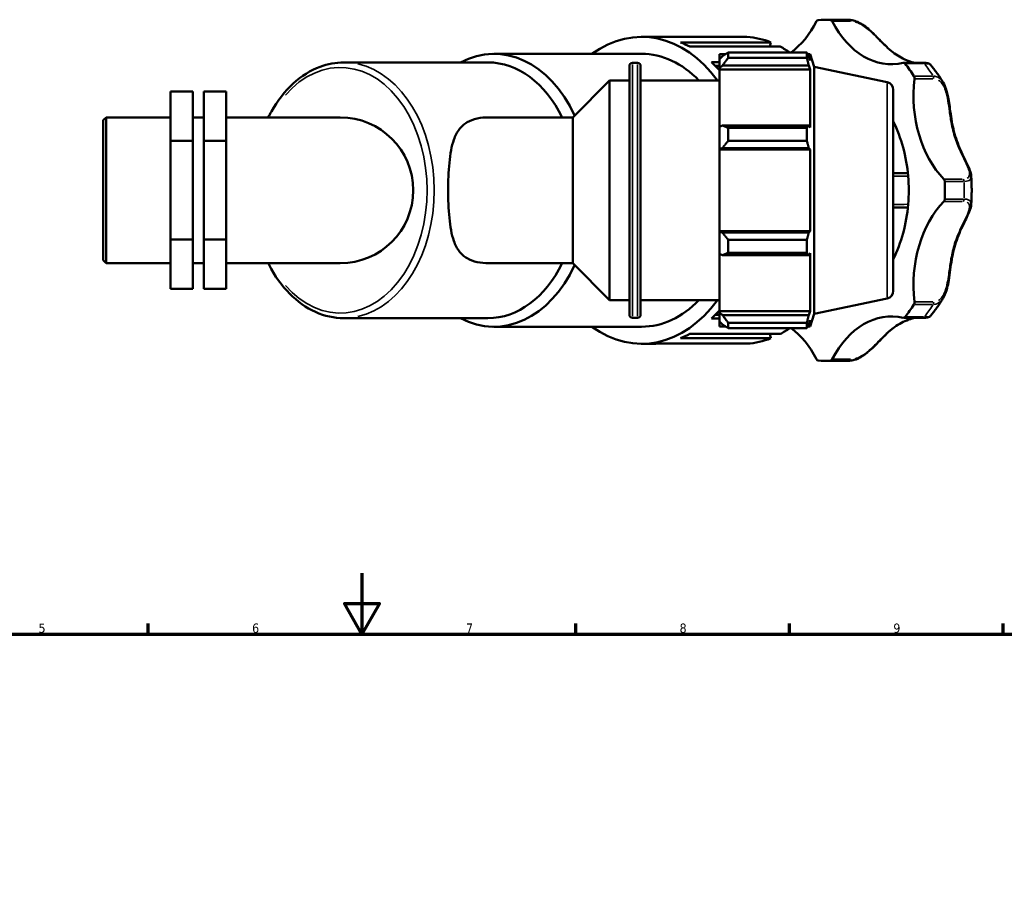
# Model space of a CAD drawing. Header units: millimetres. Extents: x 0 to 1069, y -425 to 838.
# Tile 6 of 10: x 308 to 631, y 493 to 775. Entities that reach past the tile are written whole.
import ezdxf

# ---------------------------------------------------------------- set-up
doc = ezdxf.new("R2010")
doc.units = ezdxf.units.MM
for name, color, linetype, lineweight in [('Border (ANSI)', 7, 'Continuous', 70), ('Visible (ANSI)', 7, 'Continuous', 50), ('Visible Narrow (ANSI)', 7, 'Continuous', 35)]:
    doc.layers.add(name, color=color, linetype=linetype, lineweight=lineweight)
doc.styles.add('Note Text (ANSI)', font='tahoma.ttf')

# ---------------------------------------------------------------- blocks, each defined once
blk = doc.blocks.new('Borders Default Border')
at = {"layer": 'Border (ANSI)'}
for p, q in [((350.42, 574), (350.42, 577.45)), ((490.58, 574), (490.58, 577.45)), ((560.67, 574), (560.67, 577.45)), ((630.75, 574), (630.75, 577.45))]:
    blk.add_line(p, q, dxfattribs=at)
at = {"layer": 'Border (ANSI)', "flags": 128}
for points in [[(420.5, 594), (420.5, 574), (414.73, 584), (426.27, 584), (420.5, 574)], [(20, 20), (20, 574), (821, 574), (821, 20), (20, 20)]]:
    blk.add_lwpolyline(points, dxfattribs=at)
at = {"layer": 'Border (ANSI)', "char_height": 3.05, "attachment_point": 7, "style": 'Note Text (ANSI)'}
for s, insert in [('5', (314.48, 574.34)), ('6', (384.49, 574.34)), ('7', (454.6, 574.4)), ('8', (524.63, 574.33)), ('9', (594.7, 574.34))]:
    blk.add_mtext(s, dxfattribs=dict(at, insert=insert))

msp = doc.modelspace()

# ---------------------------------------------------------------- linework, layer by layer
at = {"layer": 'Visible (ANSI)'}
for p, q in [((572.082, 775.313), (578.406, 775.313)), ((512.182, 769.724), (515.475, 769.724)), ((546.713, 769.673), (517.073, 769.673)), ((524.935, 767.912), (554.575, 767.912)), ((557.615, 766.515), (527.975, 766.515)), ((554.575, 767.912), (554.255, 766.515)), ((463.769, 764.135), (512.182, 764.135)), ((537.701, 764.063), (537.701, 762.454)), ((537.701, 764.063), (539.745, 764.063)), ((538.661, 763.37), (537.701, 762.454)), ((537.701, 759.444), (537.701, 762.454)), ((540.581, 764.587), (540.581, 762.851)), ((540.581, 764.587), (566.346, 764.587)), ((566.346, 762.851), (540.581, 762.851)), ((566.346, 762.851), (566.346, 764.587)), ((566.618, 764.063), (567.438, 764.063)), ((567.438, 761.996), (566.97, 763.37)), ((568.781, 759.928), (567.438, 764.063)), ((567.438, 761.996), (567.438, 764.063)), ((414.552, 761.34), (461.793, 761.34)), ((508.156, 678.663), (508.156, 760.183)), ((509.156, 761.183), (510.856, 761.183)), ((511.856, 760.183), (511.856, 678.663)), ((535.068, 761.404), (537.701, 761.404)), ((537.701, 760.182), (536.318, 760.182)), ((537.701, 758.747), (537.653, 758.747)), ((537.701, 759.444), (538.661, 760.296)), ((537.701, 759.019), (537.701, 759.444)), ((537.701, 759.019), (537.701, 740.257)), ((537.701, 759.019), (567.438, 759.019)), ((538.661, 760.296), (566.97, 760.296)), ((566.97, 760.296), (567.438, 759.019)), ((567.438, 740.035), (567.438, 759.019)), ((568.781, 678.917), (568.781, 759.928)), ((592.701, 754.843), (568.781, 759.928)), ((604.38, 761.198), (598.056, 761.198)), ((489.583, 743.324), (501.681, 755.423)), ((501.681, 683.423), (501.681, 755.423)), ((501.681, 755.423), (508.156, 755.423)), ((511.856, 755.423), (537.701, 755.423)), ((594.681, 752.398), (594.681, 686.447)), ((357.681, 751.754), (365.015, 751.754)), ((357.681, 751.754), (357.681, 735.668)), ((365.015, 735.668), (365.015, 751.754)), ((376.015, 751.754), (368.681, 751.754)), ((368.681, 751.754), (368.681, 735.668)), ((376.015, 751.754), (376.015, 735.668)), ((335.681, 742.368), (336.637, 743.324)), ((336.637, 743.324), (336.637, 695.521)), ((336.637, 743.324), (357.681, 743.324)), ((365.015, 743.324), (368.681, 743.324)), ((376.015, 743.324), (413.381, 743.324)), ((462.08, 743.324), (489.583, 743.324)), ((489.583, 695.521), (489.583, 743.324)), ((335.681, 696.477), (335.681, 742.368)), ((538.661, 740.7), (537.701, 740.257)), ((537.701, 732.99), (537.701, 740.257)), ((566.97, 740.7), (538.661, 740.7)), ((540.581, 739.866), (540.581, 735.676)), ((540.581, 739.866), (566.346, 739.866)), ((566.346, 735.676), (566.346, 739.866)), ((567.438, 740.035), (566.97, 740.7)), ((357.681, 735.668), (365.015, 735.668)), ((357.681, 735.668), (357.681, 703.336)), ((365.015, 703.336), (365.015, 735.668)), ((376.015, 735.668), (368.681, 735.668)), ((368.681, 735.668), (368.681, 703.336)), ((376.015, 735.668), (376.015, 703.336)), ((537.701, 732.99), (538.661, 733.279)), ((537.701, 732.846), (537.701, 732.99)), ((537.701, 732.846), (537.701, 705.999)), ((537.701, 732.846), (567.438, 732.846)), ((538.661, 733.279), (566.97, 733.279)), ((566.346, 735.676), (540.581, 735.676)), ((566.97, 733.279), (567.438, 732.846)), ((567.438, 705.999), (567.438, 732.846)), ((537.701, 705.855), (537.701, 705.999)), ((537.701, 705.999), (567.438, 705.999)), ((537.701, 698.588), (537.701, 705.855)), ((538.661, 705.566), (537.701, 705.855)), ((566.97, 705.566), (538.661, 705.566)), ((567.438, 705.999), (566.97, 705.566)), ((357.681, 703.336), (365.015, 703.336)), ((357.681, 703.336), (357.681, 687.091)), ((365.015, 687.091), (365.015, 703.336)), ((376.015, 703.336), (368.681, 703.336)), ((368.681, 703.336), (368.681, 687.091)), ((376.015, 703.336), (376.015, 687.091)), ((540.581, 703.169), (540.581, 698.979)), ((540.581, 703.169), (566.346, 703.169)), ((566.346, 698.979), (566.346, 703.169)), ((537.701, 698.588), (538.661, 698.145)), ((537.701, 698.588), (537.701, 679.826)), ((538.661, 698.145), (566.97, 698.145)), ((566.346, 698.979), (540.581, 698.979)), ((566.97, 698.145), (567.438, 698.81)), ((567.438, 679.826), (567.438, 698.81)), ((335.681, 696.477), (336.637, 695.521)), ((336.637, 695.521), (357.681, 695.521)), ((365.015, 695.521), (368.681, 695.521)), ((376.015, 695.521), (413.381, 695.521)), ((462.08, 695.521), (489.583, 695.521)), ((489.583, 695.521), (501.681, 683.423)), ((357.681, 687.091), (365.015, 687.091)), ((376.015, 687.091), (368.681, 687.091)), ((501.681, 683.423), (508.156, 683.423)), ((511.856, 683.423), (537.701, 683.423)), ((592.701, 684.002), (568.781, 678.917)), ((537.701, 678.663), (536.318, 678.663)), ((537.653, 680.098), (537.701, 680.098)), ((537.701, 679.401), (537.701, 679.826)), ((537.701, 679.826), (567.438, 679.826)), ((537.701, 676.391), (537.701, 679.401)), ((538.661, 678.549), (537.701, 679.401)), ((566.97, 678.549), (538.661, 678.549)), ((567.438, 679.826), (566.97, 678.549)), ((568.781, 678.917), (567.438, 674.783)), ((414.552, 677.505), (461.793, 677.505)), ((463.769, 674.711), (512.182, 674.711)), ((509.156, 677.663), (510.856, 677.663)), ((537.701, 677.441), (535.068, 677.441)), ((537.701, 676.391), (538.661, 675.475)), ((537.701, 676.391), (537.701, 674.783)), ((537.701, 674.783), (539.745, 674.783)), ((540.581, 675.994), (540.581, 674.258)), ((540.581, 675.994), (566.346, 675.994)), ((566.346, 674.258), (566.346, 675.994)), ((566.618, 674.783), (567.438, 674.783)), ((566.97, 675.475), (567.438, 676.849)), ((567.438, 674.783), (567.438, 676.849)), ((598.056, 677.647), (604.38, 677.647)), ((527.975, 672.33), (557.615, 672.33)), ((566.346, 674.258), (540.581, 674.258)), ((554.255, 672.33), (554.575, 670.933)), ((512.182, 669.122), (515.475, 669.122)), ((517.073, 669.172), (546.713, 669.172)), ((554.575, 670.933), (524.935, 670.933)), ((572.082, 663.533), (578.406, 663.533))]:
    msp.add_line(p, q, dxfattribs=at)
for centre, radius, start, end in [((509.156, 760.183), 1, 90, 180), ((510.856, 760.183), 1, 0, 90), ((592.181, 752.398), 2.5, 0, 78), ((413.381, 719.423), 23.901, 270, 90), ((592.181, 686.447), 2.5, 282, 0), ((509.156, 678.663), 1, 180, 270), ((510.856, 678.663), 1, 270, 0)]:
    msp.add_arc(centre, radius, start, end, dxfattribs=at)
for centre, major_axis, start_param, end_param in [((550.084, 794.529), (0, -33.788), 0.481791, 0.9475697), ((570.079, 774.204), (0, 1.035), 0.051679, 0.9475697), ((572.082, 719.423), (0, 55.89), 6.2315064, 6.3348643), ((574.086, 774.204), (0, 1.035), 5.3356156, 6.2315064), ((594.081, 794.529), (0, -33.788), 5.3356156, 6.4453569), ((512.182, 719.423), (0, 50.301), 5.5100027, 6.7590676), ((463.769, 719.423), (0, 44.712), 5.2929507, 6.6386065), ((515.475, 719.423), (0, 50.301), 6.2382407, 6.2831853), ((545.115, 719.423), (0, 50.301), 6.0139707, 6.2382407), ((515.475, 719.423), (0, 50.301), 5.9240814, 6.0139707), ((545.115, 719.423), (0, 50.301), 5.8273321, 5.9240814), ((512.182, 719.423), (0, 44.712), 5.6483223, 6.2831853), ((461.793, 719.423), (0, 41.917), 5.3191424, 6.2831853), ((515.475, 719.423), (0, 50.301), 5.6099221, 5.6998114), ((598.056, 760.163), (0, 1.035), 5.5494661, 6.4453569), ((572.082, 719.423), (0, -55.89), 2.3045155, 2.4078734), ((625.191, 750.533), (0, 33.788), 1.4086248, 2.5183661), ((600.89, 756.155), (0, -1.035), 1.4086248, 2.3045155), ((572.082, 719.423), (0, -39.123), 1.6885331, 2.1855729), ((572.082, 719.423), (0, -39.123), 1.4530595, 1.6885331), ((610.819, 722.256), (0, -1.035), 1.6224753, 2.5183661), ((572.082, 719.423), (0, -55.89), 1.5191174, 1.6224753), ((572.082, 719.423), (0, -39.123), 0.9560198, 1.4530595), ((625.191, 688.312), (0, 33.788), 0.6232266, 1.7329679), ((610.819, 716.589), (0, -1.035), 0.6232266, 1.5191174), ((463.769, 719.423), (0, -44.712), 5.9277641, 7.2734199), ((461.793, 719.423), (0, -41.917), 0, 0.9640429), ((512.182, 719.423), (0, -50.301), 5.8073031, 7.0563679), ((512.182, 719.423), (0, -44.712), 0, 0.634863), ((572.082, 719.423), (0, -55.89), 0.7337192, 0.8370771), ((600.89, 682.69), (0, -1.035), 0.8370771, 1.7329679), ((515.475, 719.423), (0, 50.301), 3.7249665, 3.8148558), ((594.081, 644.316), (0, 33.788), 6.1210137, 7.230755), ((598.056, 678.682), (0, -1.035), 6.1210137, 7.0169045), ((515.475, 719.423), (0, -50.301), 0.2692146, 0.3591039), ((545.115, 719.423), (0, -50.301), 0.3591039, 0.4558532), ((550.084, 644.316), (0, -33.788), 2.1940229, 2.6598017), ((515.475, 719.423), (0, -50.301), 0, 0.0449447), ((545.115, 719.423), (0, -50.301), 0.0449447, 0.2692146), ((570.079, 664.641), (0, -1.035), 5.3356156, 6.2315064), ((572.082, 719.423), (0, -55.89), 6.2315064, 6.3348643), ((574.086, 664.641), (0, -1.035), 0.051679, 0.9475697)]:
    msp.add_ellipse(centre, major_axis=major_axis, ratio=0.7071068, start_param=start_param, end_param=end_param, dxfattribs=at)
for points, knots in [([(578.406, 775.313), (578.563, 775.313), (578.72, 775.311), (579.034, 775.307), (579.191, 775.303), (579.504, 775.294), (579.661, 775.288), (579.975, 775.275), (580.132, 775.267), (580.446, 775.248), (580.602, 775.238), (580.759, 775.226)], [6.283185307, 6.283185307, 6.283185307, 6.283185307, 6.293549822, 6.293549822, 6.303914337, 6.303914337, 6.314278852, 6.314278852, 6.324643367, 6.324643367, 6.335007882, 6.335007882, 6.335007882, 6.335007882]), ([(580.759, 775.226), (581.355, 775.183), (581.964, 775.031), (583.226, 774.548), (583.88, 774.201), (585.212, 773.352), (585.884, 772.837), (586.904, 771.974), (587.277, 771.639), (588.058, 770.91), (588.461, 770.516), (589.327, 769.65), (589.781, 769.182), (590.796, 768.139), (591.344, 767.577), (592.589, 766.351), (593.277, 765.713), (594.677, 764.554), (595.387, 764.033), (596.863, 763.102), (597.629, 762.692), (599.201, 761.985), (600.008, 761.688), (601.117, 761.357), (601.428, 761.273), (601.734, 761.198)], [0.0380372, 0.0380372, 0.0380372, 0.0380372, 0.2317148, 0.2317148, 0.4451185, 0.4451185, 0.6838383, 0.6838383, 0.8298053, 0.8298053, 1.0009052, 1.0009052, 1.2115029, 1.2115029, 1.4876824, 1.4876824, 1.8514532, 1.8514532, 2.215224, 2.215224, 2.5789949, 2.5789949, 2.9427657, 2.9427657, 3.0851642, 3.0851642, 3.0851642, 3.0851642]), ([(389.784, 743.324), (390.108, 743.975), (390.446, 744.614), (392.783, 748.785), (395.19, 751.892), (400.604, 756.87), (403.604, 758.753), (409.294, 760.86), (411.922, 761.34), (414.552, 761.34)], [5.32540741, 5.32540741, 5.32540741, 5.32540741, 5.38256524, 5.38256524, 5.70665877, 5.70665877, 6.0271236, 6.0271236, 6.28318531, 6.28318531, 6.28318531, 6.28318531]), ([(606.923, 760.597), (606.848, 760.688), (606.777, 760.749), (606.619, 760.866), (606.54, 760.907), (606.315, 761.008), (606.19, 761.041), (605.922, 761.1), (605.782, 761.121), (605.472, 761.157), (605.303, 761.171), (604.933, 761.19), (604.733, 761.196), (604.473, 761.198), (604.427, 761.198), (604.38, 761.198)], [4.15833878, 4.15833878, 4.15833878, 4.15833878, 4.18635975, 4.18635975, 4.22803437, 4.22803437, 4.31654055, 4.31654055, 4.40504673, 4.40504673, 4.4935529, 4.4935529, 4.58205908, 4.58205908, 4.60086967, 4.60086967, 4.60086967, 4.60086967]), ([(606.923, 760.597), (607.221, 760.23), (607.515, 759.859), (608.094, 759.105), (608.379, 758.724), (608.939, 757.951), (609.214, 757.559), (609.755, 756.767), (610.021, 756.366), (610.544, 755.556), (610.8, 755.146), (611.051, 754.732)], [0.71478003, 0.71478003, 0.71478003, 0.71478003, 0.74403627, 0.74403627, 0.77329251, 0.77329251, 0.80254875, 0.80254875, 0.83180499, 0.83180499, 0.86106123, 0.86106123, 0.86106123, 0.86106123]), ([(611.051, 754.732), (611.473, 754.038), (611.793, 753.267), (612.222, 751.935), (612.366, 751.391), (612.644, 750.172), (612.77, 749.496), (613.026, 747.945), (613.146, 747.072), (613.42, 745.055), (613.57, 743.919), (613.923, 741.692), (614.125, 740.599), (614.619, 738.458), (614.91, 737.41), (615.587, 735.359), (615.972, 734.355), (616.806, 732.395), (617.255, 731.438), (618.158, 729.575), (618.612, 728.67), (619.321, 727.153), (619.596, 726.527), (620.032, 725.305), (620.198, 724.711), (620.236, 724.1)], [0.4997991, 0.4997991, 0.4997991, 0.4997991, 0.7506956, 0.7506956, 0.9169553, 0.9169553, 1.1190622, 1.1190622, 1.3803154, 1.3803154, 1.7286919, 1.7286919, 2.0770683, 2.0770683, 2.4254448, 2.4254448, 2.7738213, 2.7738213, 3.1221977, 3.1221977, 3.4705742, 3.4705742, 3.727069, 3.727069, 3.9835637, 3.9835637, 3.9835637, 3.9835637]), ([(462.08, 743.324), (460.792, 743.324), (459.5, 743.219), (457.073, 742.705), (455.94, 742.295), (453.942, 741.11), (453.075, 740.333), (451.637, 738.418), (451.064, 737.279), (450.248, 734.976), (449.945, 733.808), (449.459, 731.254), (449.275, 729.87), (448.999, 726.978), (448.906, 725.468), (448.786, 722.43), (448.76, 720.901), (448.76, 717.944), (448.786, 716.415), (448.906, 713.377), (448.999, 711.867), (449.275, 708.975), (449.459, 707.591), (449.945, 705.038), (450.248, 703.869), (451.064, 701.566), (451.637, 700.427), (453.075, 698.512), (453.942, 697.735), (455.94, 696.55), (457.073, 696.14), (459.5, 695.626), (460.792, 695.521), (462.08, 695.521)], [-7.9219529, -7.9219529, -7.9219529, -7.9219529, -7.3752525, -7.3752525, -6.8285521, -6.8285521, -6.2818518, -6.2818518, -5.7351514, -5.7351514, -5.2916076, -5.2916076, -4.8480639, -4.8480639, -4.4045202, -4.4045202, -3.9609764, -3.9609764, -3.5174327, -3.5174327, -3.073889, -3.073889, -2.6303452, -2.6303452, -2.1868015, -2.1868015, -1.6401011, -1.6401011, -1.0934007, -1.0934007, -0.5467004, -0.5467004, 0, 0, 0, 0]), ([(620.236, 724.1), (620.275, 723.478), (620.306, 722.855), (620.352, 721.607), (620.368, 720.983), (620.383, 719.735), (620.383, 719.11), (620.368, 717.862), (620.352, 717.238), (620.306, 715.99), (620.275, 715.367), (620.236, 714.745)], [1.48316274, 1.48316274, 1.48316274, 1.48316274, 1.51821618, 1.51821618, 1.55326961, 1.55326961, 1.58832304, 1.58832304, 1.62337648, 1.62337648, 1.65842991, 1.65842991, 1.65842991, 1.65842991]), ([(620.236, 714.745), (620.195, 714.088), (620.007, 713.449), (619.564, 712.251), (619.323, 711.7), (618.728, 710.42), (618.363, 709.683), (617.543, 708.007), (617.087, 707.061), (616.229, 705.12), (615.827, 704.126), (615.112, 702.093), (614.8, 701.055), (614.269, 698.933), (614.05, 697.85), (613.674, 695.641), (613.517, 694.514), (613.207, 692.223), (613.055, 691.058), (612.715, 689.033), (612.547, 688.173), (612.178, 686.762), (612.005, 686.2), (611.589, 685.117), (611.345, 684.596), (611.051, 684.113)], [0.6173411, 0.6173411, 0.6173411, 0.6173411, 0.8933994, 0.8933994, 1.1186517, 1.1186517, 1.4048386, 1.4048386, 1.7532152, 1.7532152, 2.1015917, 2.1015917, 2.4499683, 2.4499683, 2.7983448, 2.7983448, 3.1467214, 3.1467214, 3.4950979, 3.4950979, 3.7519259, 3.7519259, 3.9265162, 3.9265162, 4.1011065, 4.1011065, 4.1011065, 4.1011065]), ([(414.552, 677.505), (411.388, 677.505), (408.227, 678.202), (402.2, 680.915), (399.341, 682.949), (394.184, 688.174), (391.9, 691.392), (389.953, 695.183), (389.868, 695.352), (389.784, 695.521)], [3.14159265, 3.14159265, 3.14159265, 3.14159265, 3.44967127, 3.44967127, 3.7632311, 3.7632311, 4.08452062, 4.08452062, 4.09937055, 4.09937055, 4.09937055, 4.09937055]), ([(611.051, 684.113), (610.8, 683.699), (610.544, 683.289), (610.021, 682.479), (609.755, 682.078), (609.214, 681.286), (608.939, 680.894), (608.379, 680.121), (608.094, 679.74), (607.515, 678.986), (607.221, 678.615), (606.923, 678.248)], [2.28053142, 2.28053142, 2.28053142, 2.28053142, 2.30978766, 2.30978766, 2.3390439, 2.3390439, 2.36830014, 2.36830014, 2.39755638, 2.39755638, 2.42681263, 2.42681263, 2.42681263, 2.42681263]), ([(604.38, 677.647), (604.6, 677.647), (604.807, 677.651), (605.19, 677.667), (605.365, 677.679), (605.687, 677.711), (605.833, 677.731), (606.107, 677.783), (606.233, 677.813), (606.445, 677.894), (606.52, 677.927), (606.698, 678.033), (606.805, 678.104), (606.923, 678.248)], [0, 0, 0, 0, 0.08850322, 0.08850322, 0.17700643, 0.17700643, 0.26550965, 0.26550965, 0.35401286, 0.35401286, 0.39826447, 0.39826447, 0.44251608, 0.44251608, 0.44251608, 0.44251608]), ([(601.733, 677.647), (601.462, 677.581), (601.187, 677.507), (600.115, 677.194), (599.308, 676.902), (597.732, 676.205), (596.964, 675.8), (595.483, 674.878), (594.771, 674.362), (593.37, 673.214), (592.681, 672.581), (591.269, 671.198), (590.546, 670.447), (589.23, 669.098), (588.665, 668.524), (587.624, 667.524), (587.165, 667.1), (586.293, 666.35), (585.887, 666.02), (585.101, 665.436), (584.725, 665.177), (583.991, 664.723), (583.634, 664.525), (582.934, 664.187), (582.592, 664.046), (581.751, 663.765), (581.251, 663.655), (580.759, 663.619)], [1.5156575, 1.5156575, 1.5156575, 1.5156575, 1.6419481, 1.6419481, 2.0057195, 2.0057195, 2.3694908, 2.3694908, 2.7332621, 2.7332621, 3.0970334, 3.0970334, 3.4608047, 3.4608047, 3.7125553, 3.7125553, 3.895861, 3.895861, 4.0450252, 4.0450252, 4.1747052, 4.1747052, 4.2925962, 4.2925962, 4.4030695, 4.4030695, 4.5628321, 4.5628321, 4.5628321, 4.5628321]), ([(580.759, 663.619), (580.602, 663.607), (580.446, 663.597), (580.132, 663.579), (579.975, 663.571), (579.661, 663.557), (579.504, 663.551), (579.191, 663.542), (579.034, 663.538), (578.72, 663.534), (578.563, 663.533), (578.406, 663.533)], [3.089770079, 3.089770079, 3.089770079, 3.089770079, 3.100134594, 3.100134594, 3.110499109, 3.110499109, 3.120863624, 3.120863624, 3.131228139, 3.131228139, 3.141592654, 3.141592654, 3.141592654, 3.141592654])]:
    msp.add_open_spline(points, degree=3, knots=knots, dxfattribs=at)
for points, weights in [([(540.581, 764.587), (539.583, 763.966), (538.661, 763.37)], [1.01163019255, 1.00844685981, 1.00445291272]), ([(538.661, 760.296), (539.583, 761.548), (540.581, 762.851)], [1.00445291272, 1.00844685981, 1.01163019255]), ([(566.346, 764.587), (566.67, 763.966), (566.97, 763.37)], [1, 1.001839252, 1.00286255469]), ([(566.97, 760.296), (566.67, 761.548), (566.346, 762.851)], [1.00286255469, 1.001839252, 1]), ([(540.581, 739.866), (539.583, 740.292), (538.661, 740.7)], [1.01163019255, 1.00844685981, 1.00445291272]), ([(566.346, 739.866), (566.67, 740.292), (566.97, 740.7)], [1, 1.001839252, 1.00286255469]), ([(538.661, 733.279), (539.583, 734.453), (540.581, 735.676)], [1.00445291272, 1.00844685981, 1.01163019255]), ([(566.97, 733.279), (566.67, 734.453), (566.346, 735.676)], [1.00286255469, 1.001839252, 1]), ([(540.581, 703.169), (539.583, 704.392), (538.661, 705.566)], [1.01163019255, 1.00844685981, 1.00445291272]), ([(566.346, 703.169), (566.67, 704.392), (566.97, 705.566)], [1, 1.001839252, 1.00286255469]), ([(538.661, 698.145), (539.583, 698.554), (540.581, 698.979)], [1.00445291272, 1.00844685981, 1.01163019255]), ([(566.97, 698.145), (566.67, 698.554), (566.346, 698.979)], [1.00286255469, 1.001839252, 1]), ([(540.581, 675.994), (539.583, 677.297), (538.661, 678.549)], [1.01163019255, 1.00844685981, 1.00445291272]), ([(566.346, 675.994), (566.67, 677.297), (566.97, 678.549)], [1, 1.001839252, 1.00286255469]), ([(538.661, 675.475), (539.583, 674.879), (540.581, 674.258)], [1.00445291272, 1.00844685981, 1.01163019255]), ([(566.97, 675.475), (566.67, 674.879), (566.346, 674.258)], [1.00286255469, 1.001839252, 1])]:
    msp.add_rational_spline(points, weights, degree=2, dxfattribs=at)
for points in [[(599.463, 725.012), (597.869, 725.012), (596.275, 725.012), (594.681, 725.012)], [(594.681, 713.834), (596.275, 713.834), (597.869, 713.834), (599.463, 713.834)]]:
    msp.add_open_spline(points, degree=3, dxfattribs=at)
at = {"layer": 'Visible Narrow (ANSI)'}
for p, q in [((580.131, 775.238), (574.44, 775.238)), ((574.996, 774.808), (580.687, 774.808)), ((509.156, 760.668), (509.156, 678.177)), ((510.856, 678.177), (510.856, 760.668)), ((598.863, 760.931), (604.554, 760.931)), ((607.441, 756.849), (601.75, 756.849)), ((601.928, 755.988), (607.619, 755.988)), ((592.701, 684.438), (592.701, 754.407)), ((617.253, 723.097), (611.562, 723.097)), ((611.866, 722.31), (617.557, 722.31)), ((611.562, 715.749), (617.253, 715.749)), ((617.557, 716.536), (611.866, 716.536)), ((601.75, 681.997), (607.441, 681.997)), ((607.619, 682.857), (601.928, 682.857)), ((604.554, 677.914), (598.863, 677.914)), ((574.44, 663.607), (580.131, 663.607)), ((580.687, 664.037), (574.996, 664.037))]:
    msp.add_line(p, q, dxfattribs=at)
for centre, major_axis, start_param, end_param in [((578.406, 719.423), (0, 55.89), 6.2340903, 6.2806014), ((580.409, 774.204), (0, 1.035), 5.3804101, 6.1867118), ((413.381, 719.423), (0, 40.261), 2.4569911, 6.9677868), ((414.552, 719.423), (0, -41.917), 0.1570796, 2.984513), ((604.38, 760.163), (0, 1.035), 5.5861521, 6.2464993), ((578.406, 719.423), (0, -55.89), 2.3096834, 2.4027055), ((607.213, 756.155), (0, 1.035), 4.5950119, 5.4013137), ((617.142, 722.256), (0, -1.035), 1.6672698, 2.4735715), ((578.406, 719.423), (0, -55.89), 1.5242853, 1.6173074), ((617.142, 716.589), (0, 1.035), 3.8096138, 4.6159155), ((578.406, 719.423), (0, -55.89), 0.7388871, 0.8319092), ((607.213, 682.69), (0, -1.035), 0.8818717, 1.6881734), ((604.38, 678.682), (0, -1.035), 0.036686, 0.6970333), ((578.406, 719.423), (0, -55.89), 0.0025839, 0.049095), ((580.409, 664.641), (0, -1.035), 0.0964735, 0.9027752)]:
    msp.add_ellipse(centre, major_axis=major_axis, ratio=0.7071068, start_param=start_param, end_param=end_param, dxfattribs=at)
for points in [[(580.743, 775.227), (580.648, 775.234), (580.555, 775.238), (580.462, 775.238)], [(594.925, 724.024), (596.387, 724.022), (597.849, 724.02), (599.311, 724.018)], [(599.311, 714.827), (597.849, 714.825), (596.387, 714.823), (594.925, 714.821)], [(580.462, 663.607), (580.555, 663.608), (580.648, 663.611), (580.743, 663.618)]]:
    msp.add_open_spline(points, degree=3, dxfattribs=at)
for points, knots in [([(582.168, 774.646), (582.529, 774.551), (582.902, 774.415), (583.915, 773.958), (584.557, 773.573), (585.763, 772.724), (586.328, 772.266), (587.804, 770.974), (588.66, 770.116), (590.2, 768.547), (590.896, 767.825), (592.449, 766.298), (593.301, 765.52), (595.14, 764.081), (596.133, 763.433), (597.882, 762.515), (598.609, 762.191), (599.775, 761.752), (600.211, 761.606), (600.643, 761.477)], [0.1547339, 0.1547339, 0.1547339, 0.1547339, 0.2922788, 0.2922788, 0.5261018, 0.5261018, 0.7470876, 0.7470876, 1.1316595, 1.1316595, 1.4871151, 1.4871151, 1.9379866, 1.9379866, 2.4205437, 2.4205437, 2.7473051, 2.7473051, 2.9399443, 2.9399443, 2.9399443, 2.9399443]), ([(605.045, 760.93), (605.713, 760.922), (606.225, 760.867), (606.715, 760.736), (606.832, 760.682), (606.896, 760.624)], [-4.57874313, -4.57874313, -4.57874313, -4.57874313, -4.32056111, -4.32056111, -4.18046533, -4.18046533, -4.18046533, -4.18046533]), ([(610.932, 754.921), (610.633, 755.376), (610.29, 755.77), (609.519, 756.385), (609.094, 756.607), (608.418, 756.792), (608.19, 756.829), (607.957, 756.843)], [-0.47480912, -0.47480912, -0.47480912, -0.47480912, -0.29201184, -0.29201184, -0.11231225, -0.11231225, -0.02498995, -0.02498995, -0.02498995, -0.02498995]), ([(609.472, 755.555), (609.598, 755.479), (609.722, 755.394), (610.289, 754.944), (610.678, 754.463), (611.31, 753.382), (611.562, 752.794), (612.141, 751.087), (612.389, 749.901), (612.782, 747.575), (612.932, 746.431), (613.281, 743.876), (613.483, 742.467), (613.929, 740.152), (614.138, 739.231), (614.827, 736.674), (615.397, 735.073), (616.6, 732.24), (617.208, 730.986), (618.507, 728.326), (619.196, 726.944), (619.689, 725.144), (619.742, 724.574), (619.535, 723.957), (619.448, 723.804), (619.216, 723.547), (619.072, 723.441), (618.901, 723.355)], [0.2300452, 0.2300452, 0.2300452, 0.2300452, 0.2920118, 0.2920118, 0.5256213, 0.5256213, 0.7426351, 0.7426351, 1.1193721, 1.1193721, 1.4745806, 1.4745806, 1.9197421, 1.9197421, 2.2201979, 2.2201979, 2.7676836, 2.7676836, 3.2339911, 3.2339911, 3.8117131, 3.8117131, 4.1321837, 4.1321837, 4.2547483, 4.2547483, 4.3708584, 4.3708584, 4.3708584, 4.3708584]), ([(618.116, 722.315), (618.924, 722.349), (619.523, 722.555), (619.996, 723.045), (620.092, 723.203), (620.212, 723.55), (620.24, 723.737), (620.241, 723.939)], [-4.5700366, -4.5700366, -4.5700366, -4.5700366, -4.25474828, -4.25474828, -4.13218372, -4.13218372, -4.01443072, -4.01443072, -4.01443072, -4.01443072]), ([(618.903, 715.491), (618.994, 715.445), (619.077, 715.393), (619.433, 715.12), (619.595, 714.825), (619.708, 714.137), (619.676, 713.754), (619.419, 712.605), (619.075, 711.769), (618.278, 710.035), (617.832, 709.141), (616.82, 707.051), (616.253, 705.833), (615.401, 703.719), (615.084, 702.847), (614.29, 700.337), (613.9, 698.66), (613.345, 695.49), (613.151, 694.004), (612.691, 690.661), (612.424, 688.779), (611.616, 686.138), (611.245, 685.259), (610.568, 684.274), (610.363, 684.027), (609.933, 683.607), (609.708, 683.433), (609.47, 683.291)], [0.2300452, 0.2300452, 0.2300452, 0.2300452, 0.2920109, 0.2920109, 0.5256196, 0.5256196, 0.7426203, 0.7426203, 1.1193327, 1.1193327, 1.47454, 1.47454, 1.9196838, 1.9196838, 2.2203391, 2.2203391, 2.7679739, 2.7679739, 3.2344976, 3.2344976, 3.8118607, 3.8118607, 4.1322883, 4.1322883, 4.2550194, 4.2550194, 4.3708584, 4.3708584, 4.3708584, 4.3708584]), ([(620.241, 714.906), (620.241, 715.01), (620.233, 715.111), (620.158, 715.575), (619.982, 715.882), (619.424, 716.279), (619.101, 716.402), (618.521, 716.502), (618.326, 716.522), (618.116, 716.531)], [-0.58647404, -0.58647404, -0.58647404, -0.58647404, -0.52561965, -0.52561965, -0.29201091, -0.29201091, -0.11231189, -0.11231189, -0.03086705, -0.03086705, -0.03086705, -0.03086705]), ([(607.957, 682.003), (608.81, 682.054), (609.597, 682.432), (610.477, 683.3), (610.699, 683.575), (610.912, 683.893), (610.922, 683.908), (610.932, 683.924)], [-4.57591375, -4.57591375, -4.57591375, -4.57591375, -4.25501942, -4.25501942, -4.13228832, -4.13228832, -4.12609639, -4.12609639, -4.12609639, -4.12609639]), ([(606.896, 678.221), (606.837, 678.169), (606.735, 678.119), (606.376, 678.014), (606.075, 677.966), (605.494, 677.926), (605.279, 677.917), (605.045, 677.915)], [-0.42039027, -0.42039027, -0.42039027, -0.42039027, -0.29227895, -0.29227895, -0.11241498, -0.11241498, -0.0221258, -0.0221258, -0.0221258, -0.0221258]), ([(600.642, 677.369), (600.022, 677.183), (599.394, 676.962), (597.698, 676.262), (596.648, 675.714), (594.979, 674.63), (594.33, 674.147), (592.509, 672.64), (591.376, 671.504), (589.131, 669.206), (588.037, 668.068), (586.354, 666.605), (585.894, 666.23), (584.694, 665.351), (583.932, 664.885), (582.838, 664.407), (582.498, 664.287), (582.167, 664.2)], [1.6608619, 1.6608619, 1.6608619, 1.6608619, 1.9379979, 1.9379979, 2.4204855, 2.4204855, 2.7472262, 2.7472262, 3.3568375, 3.3568375, 3.8633279, 3.8633279, 4.0441685, 4.0441685, 4.3204578, 4.3204578, 4.4461324, 4.4461324, 4.4461324, 4.4461324])]:
    msp.add_open_spline(points, degree=3, knots=knots, dxfattribs=at)

# ---------------------------------------------------------------- block references
msp.add_blockref('Borders Default Border', (0, 0))

doc.saveas('drawing.dxf')
